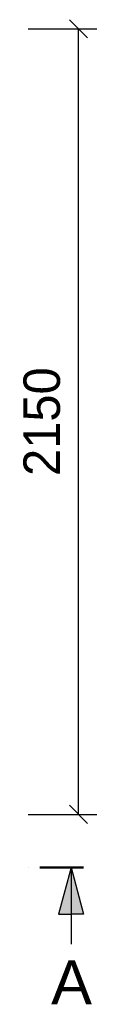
# Model space of a CAD drawing. Header units: millimetres. Extents: x -61498 to 746175, y -1322 to 24596.
# Tile 25 of 37: x 32504 to 32683, y 15909 to 18604. Entities that reach past the tile are written whole.
import ezdxf

# ---------------------------------------------------------------- set-up
doc = ezdxf.new("R2010")
doc.units = ezdxf.units.MM
doc.linetypes.add('ACAD_ISO10W100', pattern=[18, 12, -3, 0, -3])
doc.layers.add('Bemaßung', color=7, linetype='Continuous', lineweight=9)
doc.layers.add('Beschriftung', color=7, linetype='Continuous', lineweight=9)
doc.styles.add('LBB3.5M1000', font='isocp.shx', dxfattribs={"height": 3.5})
doc.dimstyles.new('DIN', dxfattribs={"dimtxt": 2.5, "dimasz": 2.5, "dimexe": 1.25, "dimexo": 0.625, "dimtad": 1, "dimtih": 1, "dimdec": 4, "dimdsep": 46, "dimlunit": 6, "dimtxsty": 'Standard', "dimcen": 2.5, "dimadec": 0, "dimazin": 0, "dimtfac": 1, "dimtdec": 4, "dimtmove": 0, "dimatfit": 3, "dimfxl": 0, "dimtvp": 1, "dimtolj": 1, "dimtzin": 0, "dimarcsym": 0})

# ---------------------------------------------------------------- blocks, each defined once
blk = doc.blocks.new('_Oblique')
at = {"color": 0, "linetype": 'ByBlock', "lineweight": -2}
blk.add_line((-0.5, -0.5), (0.5, 0.5), dxfattribs=at)
blk = doc.blocks.new('*D171')
at = {"layer": 'Bemaßung', "color": 0, "lineweight": -2, "transparency": 16777216}
for p, q in [((32494.9, 18579.1), (32683.1, 18579.1)), ((32633.1, 16429.1), (32633.1, 18579.1)), ((32494.9, 16429.1), (32683.1, 16429.1))]:
    blk.add_line(p, q, dxfattribs=at)
at = {"layer": 'DEFPOINTS', "color": 0, "transparency": 16777216}
for p in [(32294.9, 18579.1), (32633.1, 18579.1), (32294.9, 16429.1)]:
    blk.add_point(p, dxfattribs=at)
at = {"layer": 'Bemaßung', "color": 0, "lineweight": -2, "transparency": 16777216, "xscale": 50, "yscale": 50, "zscale": 50}
for p, rotation in [((32633.1, 18579.1), 90), ((32633.1, 16429.1), 270)]:
    blk.add_blockref('_Oblique', p, dxfattribs=dict(at, rotation=rotation))
at = {"layer": 'Bemaßung', "color": 0, "transparency": 16777216, "insert": (32533.1, 17504.1), "char_height": 100, "attachment_point": 5, "rotation": 90}
blk.add_mtext('\\A1;2150', dxfattribs=at)

msp = doc.modelspace()

# ---------------------------------------------------------------- hatches: boundary and pattern name
for points in [[(32612.79003, 16283.886), (32612.79003, 16155.83787), (32578.47964, 16155.83787)], [(32612.79003, 16283.886), (32647.10042, 16155.83787), (32612.79003, 16155.83787)]]:
    msp.add_hatch(color=256).paths.add_polyline_path(points)

# ---------------------------------------------------------------- linework, layer by layer
at = {"linetype": 'ACAD_ISO10W100', "lineweight": 50, "ltscale": 10}
msp.add_line((32647.10042, 16283.886), (32370.80784, 16283.886), dxfattribs=at)
for p, q in [((32612.79003, 16283.886), (32578.47964, 16155.83787)), ((32612.79003, 16283.886), (32612.79003, 16073.9075)), ((32612.79003, 16283.886), (32647.10042, 16155.83787)), ((32578.47964, 16155.83787), (32612.79003, 16155.83787)), ((32647.10042, 16155.83787), (32612.79003, 16155.83787))]:
    msp.add_line(p, q)

# ---------------------------------------------------------------- texts
at = {"layer": 'Beschriftung', "insert": (32558.18459, 16029.36788), "char_height": 120, "width": 114.5947257, "attachment_point": 1, "style": 'LBB3.5M1000'}
msp.add_mtext('{\\fArial|b0|i0|c0|p34;A}', dxfattribs=at)

# ---------------------------------------------------------------- dimensions: what is measured, and where the dimension line sits
at = {"layer": 'Bemaßung'}
dim = msp.add_linear_dim(base=(32633.08738, 18579.08997), p1=(32294.89347, 16429.08997), p2=(32294.89347, 18579.08997), angle=90, text='2150', dimstyle='DIN', override={"dimscale": 100, "dimtxt": 1, "dimasz": 0.5, "dimexe": 0.5, "dimexo": 2, "dimgap": 0.5, "dimtih": 0, "dimdec": 2, "dimblk1": 'Oblique', "dimblk2": 'Oblique', "dimsah": 1, "dimtmove": 2}, dxfattribs=at)
dim.commit()
dim.dimension.update_dxf_attribs({"geometry": '*D171', "text_midpoint": (32533.08738, 17504.08997)})

doc.saveas('drawing.dxf')
